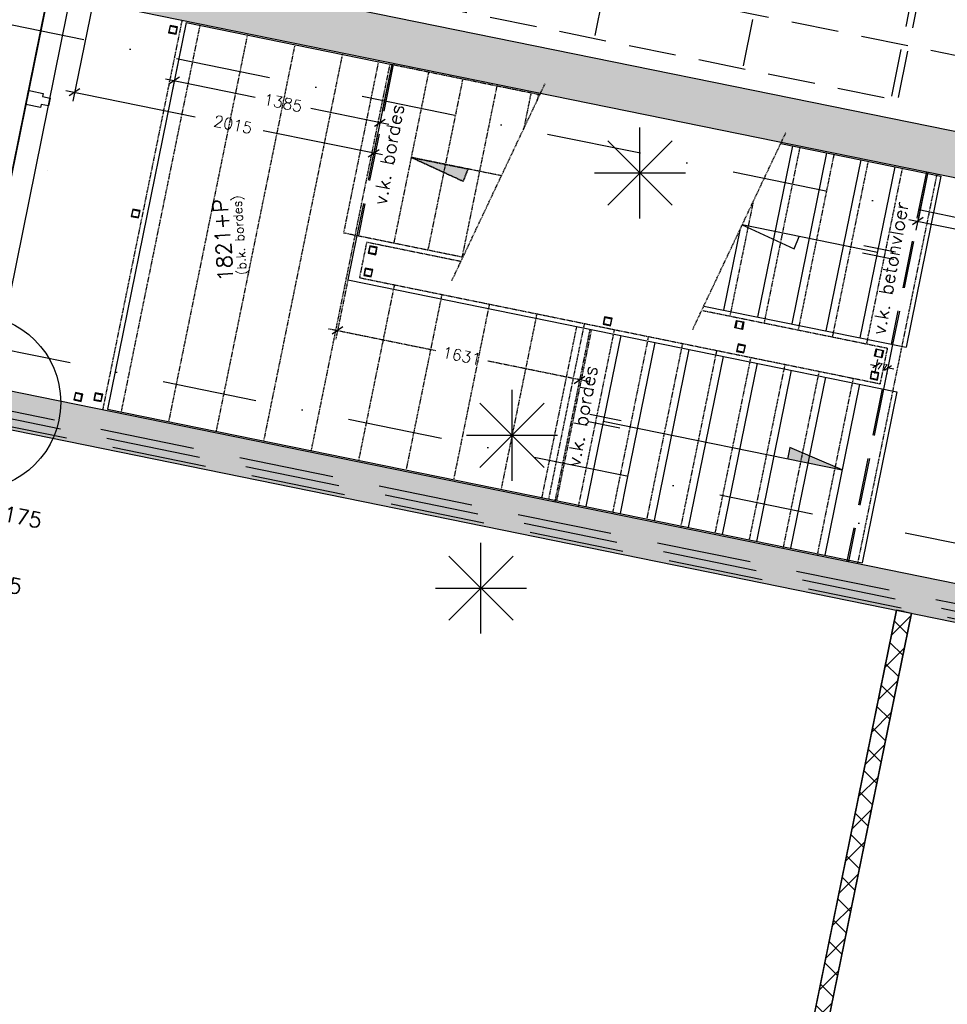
# Model space of a CAD drawing. Extents: x -84256 to 172857, y -58817 to 112048.
# Tile 23 of 90: x 13097 to 19221, y 20707 to 27207. Entities that reach past the tile are written whole.
import ezdxf

# ---------------------------------------------------------------- set-up
doc = ezdxf.new("R2010")
doc.units = 0
doc.header["$LTSCALE"] = 50
doc.header["$MEASUREMENT"] = 0
doc.header["$PDMODE"] = 3
doc.header["$PDSIZE"] = 0.001
for name, pattern in [('DASHDOT', [25, 12.5, -6.25, 0, -6.25]), ('DASHED', [0.75, 0.5, -0.25]), ('HIDDEN', [9.375, 6.25, -3.125]), ('HIDDEN2', [0.1875, 0.125, -0.0625])]:
    doc.linetypes.add(name, pattern=pattern)
doc.layers.get('0').update_dxf_attribs({"linetype": 'CONTINUOUS'})
doc.layers.get('DEFPOINTS').update_dxf_attribs({"linetype": 'CONTINUOUS'})
for name, color, linetype in [('00', 7, 'CONTINUOUS'), ('_BALIES', 8, 'CONTINUOUS'), ('_BRANDCOMPART', 6, 'DASHDOT'), ('_DETAILNUMMERS', 4, 'CONTINUOUS'), ('A--A21--_F12--', 7, 'CONTINUOUS'), ('A--A21--_F123-', 9, 'CONTINUOUS'), ('A--A22--_F12--', 7, 'CONTINUOUS'), ('A--A22--_F123-', 9, 'CONTINUOUS'), ('A--A28--_F-2--', 7, 'CONTINUOUS'), ('A--L21--', 3, 'CONTINUOUS'), ('A--L21--_F12--', 7, 'CONTINUOUS'), ('A--L22--', 7, 'CONTINUOUS'), ('A--L22--_F-2--', 7, 'CONTINUOUS'), ('A--L22--_F12--', 7, 'CONTINUOUS'), ('A--L24A1_TRAPPEN', 1, 'CONTINUOUS'), ('A--L24A3_TRAPPEN', 3, 'CONTINUOUS'), ('A--L24AC1_TRAPPEN', 1, 'HIDDEN2'), ('A--L28--', 7, 'CONTINUOUS'), ('A--L28--_F-2--', 7, 'CONTINUOUS'), ('A--L28_KONSTRUKTIES', 4, 'CONTINUOUS'), ('A--L31--', 2, 'CONTINUOUS'), ('A--L32--_F123-', 1, 'CONTINUOUS'), ('A--L90--', 7, 'CONTINUOUS'), ('A--M$1A-_F123-', 1, 'CONTINUOUS'), ('A--M1$A-_F123-', 1, 'CONTINUOUS'), ('A--T01A-50_TEKST', 4, 'CONTINUOUS'), ('TEKSTKOZIJNMERK', 2, 'CONTINUOUS'), ('X--LR---_CP', 7, 'CONTINUOUS')]:
    doc.layers.add(name, color=color, linetype=linetype)
doc.layers.add('bruto vloeroppervlak', color=3, linetype='CONTINUOUS', plot=False)
doc.styles.add('ALFA-0_25', font='ROMANS')
doc.styles.add('B-01', font='SIMPLEX.SHX', dxfattribs={"width": 0.8, "height": 4.5})
doc.styles.add('HIEMSTRA', font='romans.shx')
doc.dimstyles.new('1op20', dxfattribs={"dimscale": 20, "dimtxt": 2, "dimasz": 2, "dimexe": 2, "dimexo": 2, "dimgap": 0.09, "dimtad": 0, "dimtoh": 1, "dimdec": 0, "dimzin": 0, "dimtxsty": 'HIEMSTRA', "dimblk": 'OBLIQUE', "dimcen": 0.09, "dimdle": 2, "dimclrd": 1, "dimclre": 1, "dimclrt": 3, "dimadec": 0, "dimazin": 0, "dimtfac": 1, "dimtdec": 0, "dimtmove": 0, "dimatfit": 3, "dimldrblk": 'OBLIQUE', "dimfxl": 1, "dimtolj": 1, "dimtzin": 0, "dimarcsym": 0})
doc.dimstyles.new('BEILEN', dxfattribs={"dimscale": 40, "dimtxt": 2.5, "dimasz": 2, "dimexe": 0.3, "dimexo": 0.3, "dimgap": 2, "dimtad": 1, "dimdec": 0, "dimzin": 0, "dimdsep": 46, "dimtxsty": 'HIEMSTRA', "dimblk1": 'OBLIQUE', "dimblk2": 'OBLIQUE', "dimsah": 1, "dimcen": -0.09, "dimdle": 0.3, "dimse1": 1, "dimclrd": 2, "dimclre": 2, "dimclrt": 3, "dimadec": 0, "dimazin": 0, "dimtfac": 1, "dimtdec": 4, "dimtofl": 0, "dimtmove": 2, "dimatfit": 3, "dimldrblk": 'OBLIQUE', "dimfxl": 1, "dimtvp": 625, "dimtolj": 1, "dimtzin": 0, "dimarcsym": 0})
doc.dimstyles.new('STANDARD$0', dxfattribs={"dimscale": 50, "dimtxt": 2.5, "dimasz": 2, "dimexe": 2, "dimexo": 0, "dimgap": 2, "dimtad": 1, "dimdec": 0, "dimzin": 0, "dimdsep": 46, "dimtxsty": 'ALFA-0_25', "dimblk1": 'OBLIQUE', "dimblk2": 'OBLIQUE', "dimsah": 1, "dimcen": -3, "dimdle": 2, "dimclrd": 1, "dimclre": 1, "dimclrt": 2, "dimadec": 0, "dimazin": 0, "dimtfac": 0.666667, "dimtofl": 0, "dimtmove": 2, "dimatfit": 3, "dimldrblk": 'OBLIQUE', "dimfxl": 1, "dimtvp": 0.833333, "dimtolj": 1, "dimtzin": 0, "dimarcsym": 0})

# ---------------------------------------------------------------- blocks, each defined once
blk = doc.blocks.new('ARCH_KA2')
at = {"layer": '_BALIES', "color": 8, "linetype": 'HIDDEN'}
for p, q in [((-6, -29.4), (-165.7, -813.3)), ((38.1, -38.4), (-121.6, -822.3)), ((-6, -29.4), (4981.6, -1045.4)), ((1018, -238), (858.3, -1021.9)), ((1997.9, -437.6), (1838.2, -1221.5)), ((2977.7, -637.2), (2818.1, -1421.1)), ((-165.7, -813.3), (4981.6, -1045.4)), ((-165.7, -813.3), (4821.9, -1829.3)), ((3957.6, -836.8), (3797.9, -1620.7)), ((4937.5, -1036.4), (4777.8, -1820.3)), ((4981.6, -1045.4), (4821.9, -1829.3))]:
    blk.add_line(p, q, dxfattribs=at)
blk = doc.blocks.new('*U1105')
at = {"layer": 'A--A21--_F123-', "linetype": 'Continuous'}
blk.add_hatch(color=256, dxfattribs=at).paths.add_polyline_path([(0, 0), (25, 122.5), (7942.4, -1490.3), (7917.4, -1612.8), (7892.5, -1735.3), (-25, -122.5)])
at = {"layer": 'A--A21--_F12--', "color": 8}
for points in [[(0, 0), (25, 122.5), (7917.4, -1612.8), (7942.4, -1490.3)], [(7917.4, -1612.8), (7892.5, -1735.3), (0, 0), (-25, -122.5)]]:
    blk.add_solid(points, dxfattribs=at)
at = {"layer": 'A--L21--_F12--', "color": 3, "linetype": 'Continuous'}
for points in [[(0, 0), (25, 122.5), (7942.4, -1490.3), (7917.4, -1612.8)], [(0, 0), (-25, -122.5), (7892.5, -1735.3), (7917.4, -1612.8)]]:
    blk.add_lwpolyline(points, dxfattribs=at)
blk = doc.blocks.new('*U1088')
at = {"layer": 'A--A21--_F123-', "linetype": 'Continuous'}
blk.add_hatch(color=256, dxfattribs=at).paths.add_polyline_path([(0, 0), (25, 122.5), (7942.4, -1490.3), (7917.4, -1612.8), (7892.5, -1735.3), (-25, -122.5)])
at = {"layer": 'A--A21--_F12--', "color": 8}
for points in [[(0, 0), (25, 122.5), (7917.4, -1612.8), (7942.4, -1490.3)], [(7917.4, -1612.8), (7892.5, -1735.3), (0, 0), (-25, -122.5)]]:
    blk.add_solid(points, dxfattribs=at)
at = {"layer": 'A--L21--_F12--', "color": 3, "linetype": 'Continuous'}
for points in [[(0, 0), (25, 122.5), (7942.4, -1490.3), (7917.4, -1612.8)], [(0, 0), (-25, -122.5), (7892.5, -1735.3), (7917.4, -1612.8)]]:
    blk.add_lwpolyline(points, dxfattribs=at)
blk = doc.blocks.new('_OBLIQUE')
at = {"color": 0, "linetype": 'ByBlock'}
blk.add_line((-0.5, -0.5), (0.5, 0.5), dxfattribs=at)
blk = doc.blocks.new('*D156')
at = {"layer": 'A--M$1A-_F123-', "color": 2, "linetype": 'Continuous', "lineweight": -2, "transparency": 16777216}
for p, q in [((12696.9, 23359.4), (12618.5, 23375.4)), ((12770.4, 23344.4), (12848.8, 23328.5)), ((12768, 23332.7), (12768, 23332.7))]:
    blk.add_line(p, q, dxfattribs=at)
at = {"layer": 'DEFPOINTS', "color": 0, "linetype": 'Continuous', "transparency": 16777216}
for p in [(12696.9, 23359.4), (12770.4, 23344.4), (12770.4, 23344.4)]:
    blk.add_point(p, dxfattribs=at)
at = {"layer": 'A--M$1A-_F123-', "color": 2, "linetype": 'Continuous', "lineweight": -2, "transparency": 16777216, "xscale": 80, "yscale": 80, "zscale": 80}
for p, rotation in [((12696.9, 23359.4), 348.4862903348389), ((12770.4, 23344.4), 168.4862903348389)]:
    blk.add_blockref('_OBLIQUE', p, dxfattribs=dict(at, rotation=rotation))
at = {"layer": 'A--M$1A-_F123-', "color": 3, "linetype": 'Continuous', "transparency": 16777216, "insert": (13026.3, 23478), "char_height": 100, "attachment_point": 5, "rotation": 348.48629, "style": 'HIEMSTRA'}
blk.add_mtext('\\A1;75', dxfattribs=at)
blk = doc.blocks.new('*D187')
at = {"color": 2, "linetype": 'ByBlock', "transparency": 16777216}
for p, q in [((12683.3, 23793.7), (12694.5, 23848.6)), ((12875.3, 23799.6), (12692.1, 23836.9))]:
    blk.add_line(p, q, dxfattribs=at)
at = {"layer": 'DEFPOINTS', "color": 0, "linetype": 'ByBlock', "transparency": 16777216}
for p in [(12692.1, 23836.9), (12680.9, 23782), (12852.4, 23747)]:
    blk.add_point(p, dxfattribs=at)
at = {"color": 2, "linetype": 'ByBlock', "transparency": 16777216, "xscale": 80, "yscale": 80, "zscale": 80}
for p, rotation in [((12692.1, 23836.9), 168.4862903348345), ((12863.6, 23801.9), 348.4862903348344)]:
    blk.add_blockref('_OBLIQUE', p, dxfattribs=dict(at, rotation=rotation))
at = {"color": 3, "linetype": 'ByBlock', "transparency": 16777216, "insert": (13117, 23923.5), "char_height": 100, "attachment_point": 5, "rotation": 348.48629, "style": 'HIEMSTRA'}
blk.add_mtext('\\A1;175', dxfattribs=at)
blk = doc.blocks.new('Q020604-')
at = {"layer": 'A--A28--_F-2--', "color": 3}
for points in [[(-21, 21.1), (-25, -24.9), (-25, 25.1)], [(-21, 21.1), (-25, 25.1), (25, 25.1)], [(-21, 21.1), (-21, -20.9), (-25, -24.9)], [(25, 25.1), (21, 21.1), (-21, 21.1)], [(25, 25.1), (25, -24.9), (21, 21.1)], [(25, -24.9), (21, -20.9), (21, 21.1)], [(25, -24.9), (-25, -24.9), (-21, -20.9)], [(25, -24.9), (-21, -20.9), (21, -20.9)]]:
    blk.add_solid(points, dxfattribs=at)
at = {"layer": 'A--L28--_F-2--', "color": 3, "linetype": 'Continuous'}
blk.add_lwpolyline([(-25, -24.9), (-21, -20.9), (-21, 21.1), (21, 21.1), (21, -20.9), (-21, -20.9), (-25, -24.9), (25, -24.9), (25, 25.1), (-25, 25.1)], close=True, dxfattribs=at)
at = {"layer": 'X--LR---_CP', "color": 4, "linetype": 'Continuous'}
for p in [(-25, 0.1), (0, 0), (25, 0.1)]:
    blk.add_point(p, dxfattribs=at)
blk = doc.blocks.new('*U1027')
at = {"layer": 'A--A22--_F123-', "linetype": 'Continuous'}
blk.add_hatch(color=256, dxfattribs=at).paths.add_polyline_path([(0, 0), (-176.9, -117), (7833.6, -1748.8), (7716.5, -1571.9), (7599.5, -1394.9), (176.9, 117)])
at = {"layer": 'A--A22--_F12--', "color": 8}
for points in [[(7716.5, -1571.9), (7599.5, -1394.9), (0, 0), (176.9, 117)], [(0, 0), (-176.9, -117), (7716.5, -1571.9), (7833.6, -1748.8)]]:
    blk.add_solid(points, dxfattribs=at)
at = {"layer": 'A--L22--_F12--', "color": 3, "linetype": 'Continuous'}
for points in [[(176.9, 117), (176.9, 117), (7599.5, -1394.9), (7599.5, -1394.9)], [(-176.9, -117), (-176.9, -117), (7833.6, -1748.8), (7833.6, -1748.8)]]:
    blk.add_lwpolyline(points, dxfattribs=at)
blk = doc.blocks.new('Q021805-')
at = {"layer": 'A--A28--_F-2--'}
for points in [[(21, 21.1), (21, -20.9), (-21, -20.9), (-25, -24.9), (25, -24.9), (25, 25.1)], [(21, 21.1), (25, 25.1), (-25, 25.1), (-25, -24.9), (-21, -20.9), (-21, 21.1)]]:
    blk.add_hatch(color=3, dxfattribs=at).paths.add_polyline_path(points)
at = {"layer": 'A--L28--_F-2--', "color": 3, "linetype": 'Continuous'}
for points in [[(21, 21.1), (21, -20.9), (-21, -20.9), (-25, -24.9), (25, -24.9), (25, 25.1), (21, 21.1)], [(21, 21.1), (25, 25.1), (-25, 25.1), (-25, -24.9), (-21, -20.9), (-21, 21.1), (21, 21.1)]]:
    blk.add_lwpolyline(points, dxfattribs=at)
at = {"layer": 'X--LR---_CP', "color": 4, "linetype": 'Continuous'}
for p in [(-25, 0.1), (0, 0), (25, 0.1)]:
    blk.add_point(p, dxfattribs=at)
blk = doc.blocks.new('*D546')
at = {"layer": 'A--M1$A-_F123-', "color": 1, "lineweight": -2, "transparency": 16777216}
for p, q in [((13579.1, 27314.5), (13447.7, 26669.5)), ((15553.6, 26912.3), (15422.2, 26267.3)), ((13400.9, 26740.2), (14255.7, 26566.1)), ((15493, 26314.1), (14705.7, 26474.4))]:
    blk.add_line(p, q, dxfattribs=at)
at = {"layer": 'DEFPOINTS', "color": 0, "transparency": 16777216}
for p in [(13579.1, 27314.5), (15553.6, 26912.3), (13459.7, 26728.3)]:
    blk.add_point(p, dxfattribs=at)
at = {"layer": 'A--M1$A-_F123-', "color": 1, "lineweight": -2, "transparency": 16777216, "xscale": 60, "yscale": 60, "zscale": 60}
for p, rotation in [((13459.7, 26728.3), 168.486290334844), ((15434.2, 26326), 348.4862903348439)]:
    blk.add_blockref('_OBLIQUE', p, dxfattribs=dict(at, rotation=rotation))
at = {"layer": 'A--M1$A-_F123-', "color": 2, "transparency": 16777216, "insert": (14480.7, 26520.3), "char_height": 75, "attachment_point": 5, "rotation": 348.48629, "style": 'ALFA-0_25'}
blk.add_mtext('\\A1; 2015', dxfattribs=at)
blk = doc.blocks.new('*D547')
at = {"layer": 'A--M1$A-_F123-', "color": 1, "lineweight": -2, "transparency": 16777216}
for p, q in [((14196.1, 27188.8), (14105.9, 26745.8)), ((15553.6, 26912.3), (15463.4, 26469.3)), ((14059.1, 26816.6), (14652.4, 26695.7)), ((15534.2, 26516.1), (15018.5, 26621.2))]:
    blk.add_line(p, q, dxfattribs=at)
at = {"layer": 'DEFPOINTS', "color": 0, "transparency": 16777216}
for p in [(14196.1, 27188.8), (15553.6, 26912.3), (15475.4, 26528.1)]:
    blk.add_point(p, dxfattribs=at)
at = {"layer": 'A--M1$A-_F123-', "color": 1, "lineweight": -2, "transparency": 16777216, "xscale": 60, "yscale": 60, "zscale": 60}
for p, rotation in [((14117.9, 26804.6), 168.486290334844), ((15475.4, 26528.1), 348.4862903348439)]:
    blk.add_blockref('_OBLIQUE', p, dxfattribs=dict(at, rotation=rotation))
at = {"layer": 'A--M1$A-_F123-', "color": 2, "transparency": 16777216, "insert": (14835.4, 26658.5), "char_height": 75, "attachment_point": 5, "rotation": 348.48629, "style": 'ALFA-0_25'}
blk.add_mtext('\\A1;1385', dxfattribs=at)
blk = doc.blocks.new('*D548')
at = {"layer": 'A--M$1A-_F123-', "color": 1, "lineweight": -2, "transparency": 16777216}
for p, q in [((18743.5, 24872), (18762, 24963)), ((18714.9, 24931.8), (18758.2, 24922.9)), ((18868.5, 24900.5), (18825.2, 24909.3)), ((18822.7, 24876.3), (18821.3, 24869.3))]:
    blk.add_line(p, q, dxfattribs=at)
at = {"layer": 'DEFPOINTS', "color": 0, "transparency": 16777216}
for p in [(18829.3, 24908.5), (18830.7, 24915.5), (18735.5, 24832.8)]:
    blk.add_point(p, dxfattribs=at)
at = {"layer": 'A--M$1A-_F123-', "color": 1, "lineweight": -2, "transparency": 16777216, "xscale": 40, "yscale": 40, "zscale": 40}
for p, rotation in [((18754.1, 24923.8), 168.486290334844), ((18829.3, 24908.5), 348.4862903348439)]:
    blk.add_blockref('_OBLIQUE', p, dxfattribs=dict(at, rotation=rotation))
at = {"layer": 'A--M$1A-_F123-', "color": 3, "transparency": 16777216, "insert": (18791.7, 24916.1), "char_height": 40, "attachment_point": 5, "rotation": 348.48629, "style": 'HIEMSTRA'}
blk.add_mtext('\\A1;77', dxfattribs=at)
blk = doc.blocks.new('*D549')
at = {"layer": 'A--M1$A-_F123-', "color": 1, "lineweight": -2, "transparency": 16777216}
for p, q in [((19092.7, 26201.6), (19014.6, 25818.4)), ((18967.8, 25889.2), (19903.7, 25698.6)), ((21248.6, 25762.4), (21170.6, 25379.3)), ((21241.3, 25426.1), (20353.7, 25606.9))]:
    blk.add_line(p, q, dxfattribs=at)
at = {"layer": 'DEFPOINTS', "color": 0, "transparency": 16777216}
for p in [(19092.7, 26201.6), (21248.6, 25762.4), (21182.5, 25438.1)]:
    blk.add_point(p, dxfattribs=at)
at = {"layer": 'A--M1$A-_F123-', "color": 1, "lineweight": -2, "transparency": 16777216, "xscale": 60, "yscale": 60, "zscale": 60}
for p, rotation in [((19026.6, 25877.2), 168.486290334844), ((21182.5, 25438.1), 348.4862903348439)]:
    blk.add_blockref('_OBLIQUE', p, dxfattribs=dict(at, rotation=rotation))
at = {"layer": 'A--M1$A-_F123-', "color": 2, "transparency": 16777216, "insert": (20128.7, 25652.7), "char_height": 75, "attachment_point": 5, "rotation": 348.48629, "style": 'ALFA-0_25'}
blk.add_mtext('\\A1; 2200', dxfattribs=at)
blk = doc.blocks.new('*D550')
at = {"layer": 'A--L24AC1_TRAPPEN', "color": 1, "lineweight": -2}
for p, q in [((15263.7, 25489), (15183.8, 25096.7)), ((15137, 25167.4), (15843.7, 25023.5)), ((16861.7, 25163.5), (16781.8, 24771.1)), ((16852.6, 24818), (16188.8, 24953.2))]:
    blk.add_line(p, q, dxfattribs=at)
at = {"layer": 'DEFPOINTS', "color": 0, "transparency": 16777216}
for p in [(15263.7, 25489), (16861.7, 25163.5), (16793.8, 24829.9)]:
    blk.add_point(p, dxfattribs=at)
at = {"layer": 'A--L24AC1_TRAPPEN', "color": 1, "lineweight": -2, "xscale": 60, "yscale": 60, "zscale": 60}
for p, rotation in [((15195.8, 25155.4), 168.486290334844), ((16793.8, 24829.9), 348.4862903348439)]:
    blk.add_blockref('_OBLIQUE', p, dxfattribs=dict(at, rotation=rotation))
at = {"layer": 'A--L24AC1_TRAPPEN', "color": 2, "insert": (16016.2, 24988.3), "char_height": 75, "attachment_point": 5, "rotation": 348.48629, "style": 'ALFA-0_25'}
blk.add_mtext('\\A1;1631', dxfattribs=at)
blk = doc.blocks.new('fijn_schuurwerk')
at = {"layer": '00', "color": 4}
for p, q in [((-0.000025, 300), (-0.000025, -300)), ((-212.132075, 212.132), (212.132025, -212.132)), ((-212.131875, -212.132), (212.132025, 212.13215)), ((-299.999975, 0), (299.999975, 0))]:
    blk.add_line(p, q, dxfattribs=at)
blk = doc.blocks.new('*U878')
at = {"layer": 'A--A22--_F123-', "linetype": 'Continuous'}
h = blk.add_hatch(dxfattribs=at)
h.set_pattern_fill('ALFAKRS', color=256, scale=120, style=0)
h.set_pattern_definition([(45, (-18935.47, -23299.59), (-84.8528, 84.8528), []), (135, (-18935.47, -23299.59), (-84.8528, -84.8528), [])])
h.paths.add_polyline_path([(0, 0), (49, -10), (-748.4, -3924.7), (-797.4, -3914.7), (-846.4, -3904.7), (-49, 10)])
at = {"layer": 'A--L22--_F-2--', "color": 2, "linetype": 'Continuous'}
for points in [[(0, 0), (-49, 10), (-846.4, -3904.7), (-797.4, -3914.7)], [(0, 0), (49, -10), (-748.4, -3924.7), (-797.4, -3914.7)]]:
    blk.add_lwpolyline(points, dxfattribs=at)

msp = doc.modelspace()

# ---------------------------------------------------------------- hatches: boundary and pattern name
at = {"layer": 'A--L24A1_TRAPPEN'}
h = msp.add_hatch(color=256, dxfattribs=at)
h.paths.add_polyline_path([(18253.3, 24292), (18264.7, 24347.8), (18182.1, 24382.9), (18167.7, 24309.4)])
h.paths.add_polyline_path([(18301.8, 24282.1), (18311.2, 24328), (18264.7, 24347.8), (18253.3, 24292)])
h.paths.add_polyline_path([(18478.7, 24246.1), (18480.7, 24255.9), (18311.2, 24328), (18301.8, 24282.1)])
h.paths.add_polyline_path([(18527.2, 24236.2), (18527.2, 24236.2), (18480.7, 24255.9), (18478.7, 24246.1)])
at = {"layer": 'A--L24AC1_TRAPPEN'}
msp.add_hatch(color=256, dxfattribs=at).paths.add_polyline_path([(16057.4, 26221.6), (16024.8, 26140.3), (15681.9, 26298.1)])

# ---------------------------------------------------------------- linework, layer by layer
at = {"layer": '_BRANDCOMPART', "linetype": 'HIDDEN'}
msp.add_lwpolyline([(12223.5, 28409.1), (20851.3, 26651.6)], dxfattribs=at)
at = {"layer": '_BRANDCOMPART'}
msp.add_lwpolyline([(11593.8, 25317.6), (20449.8, 23513.6), (20870.1, 25576.8), (12014, 27380.8)], dxfattribs=at)
at = {"layer": '_DETAILNUMMERS', "color": 6, "linetype": 'DASHED', "ltscale": 25}
for points in [[(4701.8, 22779.7), (5365, 26187.1), (22399.3, 22717.2), (25562.3, 38172), (33002, 38171.7), (33002, 39806.3), (38123.1, 39806.3), (38123.1, 56531.9), (39427, 56531.9)], [(4750.9, 22770.1), (5404.4, 26128), (22438.3, 22658.2), (25603.1, 38122), (33052, 38121.7), (33052, 39756.3), (38173.1, 39756.3), (38173.1, 39756.3), (38173.1, 56481.9), (39427, 56481.9)], [(4799.9, 22760.6), (5443.9, 26069), (22477.4, 22599.2), (25644, 38071.9), (33102, 38071.7), (33102, 39706.3), (38223.1, 39706.3), (38223.1, 56431.9), (39427, 56431.9)]]:
    msp.add_lwpolyline(points, dxfattribs=at)
at = {"layer": '_DETAILNUMMERS'}
msp.add_circle((12787.7, 24680.9), 580.4, dxfattribs=at)
at = {"layer": 'A--L22--_F-2--', "color": 2, "linetype": 'Continuous'}
for p, q in [((18089, 19394.8), (18886.5, 23309.6)), ((18187, 19374.9), (18984.5, 23289.6))]:
    msp.add_line(p, q, dxfattribs=at).dxf.unprotected_set("ltscale", 0)
at = {"layer": 'A--L24A1_TRAPPEN'}
for points in [[(18759.8, 25671.1), (17867.4, 25852.9), (18210.2, 25695.2), (18242.9, 25776.4)], [(18878.4, 25672.5), (18671.1, 25714.7)], [(18868.4, 25623.5), (18661.1, 25665.7)], [(17068.8, 24558.8), (16861.4, 24601)], [(17058.8, 24509.8), (16851.5, 24552)], [(16950.2, 24557.4), (18527.2, 24236.2), (18527.2, 24236.2), (18182.1, 24382.9), (18167.1, 24306.7)]]:
    msp.add_lwpolyline(points, dxfattribs=at)
at = {"layer": 'A--L24A3_TRAPPEN'}
for p, q in [((14196.1, 27188.8), (13676.2, 24636.3)), ((14196.1, 27188.8), (15553.6, 26912.3)), ((18198.7, 26373.5), (17968.7, 25244.2)), ((18121.2, 26389.3), (19178.9, 26173.8)), ((18424.1, 26327.6), (18194.1, 25198.3)), ((18649.5, 26281.7), (18419.4, 25152.4)), ((18874.9, 26235.8), (18644.8, 25106.5)), ((19178.9, 26173.8), (18948.8, 25044.5)), ((17850.8, 25818), (17743.3, 25290.1)), ((15323.6, 25783), (15263.7, 25489)), ((15263.7, 25489), (18889, 24750.6)), ((17613.5, 25316.5), (18948.8, 25044.5)), ((17065.2, 25122.1), (16835.2, 23992.8)), ((17290.6, 25076.2), (17103.8, 24159.5)), ((17515.9, 25030.3), (17285.9, 23900.9)), ((18860.6, 25062.5), (18800.8, 24768.5)), ((17740.7, 24984.5), (17510.7, 23855.2)), ((17966.1, 24938.6), (17736, 23809.3)), ((18191.5, 24892.7), (17961.4, 23763.3)), ((18416.8, 24846.7), (18186.8, 23717.4)), ((18642.2, 24800.8), (18412.2, 23671.5)), ((18889, 24750.6), (18658.9, 23621.3)), ((13676.2, 24636.3), (18658.9, 23621.3)), ((17103.8, 24159.5), (17060.5, 23946.9))]:
    msp.add_line(p, q, dxfattribs=at)
at = {"layer": 'A--L24A3_TRAPPEN', "linetype": 'HIDDEN'}
for p, q in [((15553.6, 26912.3), (15323.6, 25783)), ((15563.4, 26910.3), (15333.4, 25781)), ((19082.9, 26203.6), (18850.9, 25064.5)), ((19092.7, 26201.6), (18860.6, 25062.5)), ((18791, 24770.5), (18558.9, 23631.4)), ((18800.8, 24768.5), (18568.7, 23629.4))]:
    msp.add_line(p, q, dxfattribs=at)
at = {"layer": 'A--L24AC1_TRAPPEN'}
for p, q in [((14168.7, 27204.6), (13644.8, 24632.4)), ((14286.6, 27170.4), (13766.6, 24617.8)), ((14600.1, 27106.5), (14080.2, 24554)), ((14913.7, 27042.7), (14393.7, 24490.1)), ((15227.3, 26978.8), (14707.3, 24426.2)), ((15540.8, 26914.9), (15020.9, 24362.3)), ((15465.5, 26930.3), (15235.4, 25801)), ((15553.6, 26912.3), (16531.7, 26713.1)), ((15797, 26862.7), (15566.9, 25733.4)), ((16022.3, 26816.8), (15792.3, 25687.5)), ((15950.8, 25485.6), (16565.7, 26784.8)), ((16247.7, 26770.9), (16017.7, 25641.6)), ((16473.1, 26725), (16424.5, 26486.5)), ((16521.6, 26715.1), (16513.2, 26674)), ((17540.3, 25161.8), (18155.2, 26461.1)), ((18247.3, 26363.6), (18011.3, 25204.9)), ((18472.7, 26317.7), (18236.7, 25159)), ((18698.1, 26271.8), (18462.1, 25113.1)), ((18923.5, 26225.9), (18687.4, 25067.2)), ((19152.6, 26189.4), (18628.6, 23617.2)), ((17939.7, 26005.8), (17785.9, 25250.8)), ((15235.4, 25801), (16024, 25640.3)), ((15388, 25739.3), (15340.1, 25504.1)), ((15388, 25739.3), (16010.8, 25612.4)), ((15340.1, 25504.1), (18777.4, 24803.9)), ((15570.5, 25457.2), (15334.4, 24298.5)), ((15884, 25393.3), (15648, 24234.6)), ((16197.6, 25329.4), (15961.5, 24170.7)), ((17607.5, 25287.1), (18825.3, 25039.1)), ((16511.1, 25265.6), (16275.1, 24106.8)), ((16773.5, 25181.5), (16543.5, 24052.2)), ((16824.7, 25201.7), (16588.7, 24043)), ((16861.7, 25163.5), (16629.7, 24024.4)), ((16871.5, 25161.5), (16639.5, 24022.4)), ((17022.7, 25161.4), (16784.6, 23992.8)), ((17248, 25115.4), (17010, 23946.9)), ((17472.8, 25069.7), (17426.1, 24840.5)), ((18825.3, 25039.1), (18777.4, 24803.9)), ((17698.2, 25023.7), (17460.2, 23855.2)), ((17923.6, 24977.8), (17685.5, 23809.3)), ((18148.9, 24931.9), (17910.9, 23763.4)), ((17426.1, 24840.5), (17234.8, 23901.2)), ((18374.3, 24886), (18136.3, 23717.5)), ((18599.7, 24840.1), (18361.7, 23671.6))]:
    msp.add_line(p, q, dxfattribs=at)
msp.add_lwpolyline([(16057.4, 26221.6), (16024.8, 26140.3), (15681.9, 26298.1)], close=True, dxfattribs=at)
msp.add_lwpolyline([(16277.9, 26176.7), (15682, 26298.1), (16024.8, 26140.3), (16057.4, 26221.6)], dxfattribs=at)
at = {"layer": 'A--L28_KONSTRUKTIES'}
for points in [[(13455, 24696.6), (13504, 24686.6), (13514, 24735.6), (13465, 24745.6)], [(13456, 24701.5), (13500.1, 24692.5), (13508.1, 24731.7), (13464, 24740.7)]]:
    msp.add_lwpolyline(points, dxfattribs=at)
at = {"layer": 'A--L31--', "color": 2, "linetype": 'Continuous'}
msp.add_lwpolyline([(13298.7, 26690), (13288.1, 26637.8), (13238.2, 26648), (13234, 26627.4), (13137, 26647.2), (13151.5, 26718.7), (13155.9, 26740.3), (13170.6, 26737.3), (13252.9, 26720.6), (13248.7, 26700.1)], close=True, dxfattribs=at)
at = {"layer": 'A--L32--_F123-', "color": 1}
for p, q in [((12782.4, 24905), (13266.9, 27291.3)), ((12929.4, 24875.1), (13413.9, 27261.4))]:
    msp.add_line(p, q, dxfattribs=at)
at = {"layer": 'bruto vloeroppervlak'}
msp.add_lwpolyline([(24982.9, 61654.4), (24008.5, 56872.5), (23745.2, 56926.2), (23674.4, 56578.4), (22063.6, 56907.1), (22118.3, 57176), (21869.4, 57226.8), (19768.5, 46925.7), (19696.2, 46948.6), (17197.5, 47457.6), (13103.9, 27361.3), (13275.3, 27326.4), (12780.9, 24899.2), (12609.4, 24934.2), (12060.7, 22240.5), (12232.2, 22205.5), (7541.3, -822.8)], dxfattribs=at)
at = {"layer": 'X--LR---_CP', "color": 1, "linetype": 'Continuous'}
msp.add_point((13278, 26212.2), dxfattribs=at)
msp.add_point((13278, 26212.2), dxfattribs=at)
msp.add_point((13278, 26212.2), dxfattribs=at)

# ---------------------------------------------------------------- block references
at = {"layer": '00'}
msp.add_blockref('ARCH_KA2', (14071.6, 28505.2), dxfattribs=at)
at = {"layer": 'A--L21--'}
for name in ['*U1105', '*U1088']:
    msp.add_blockref(name, (12860.7, 24664.6), dxfattribs=at)
at = {"layer": 'A--L22--', "linetype": 'Continuous'}
for name, p in [('*U1027', (13586.5, 27476.3)), ('*U878', (18935.5, 23299.6))]:
    msp.add_blockref(name, p, dxfattribs=at)
at = {"layer": 'A--L28--'}
for name, p, rotation in [('Q021805-', (14109.7, 27140.1), 348.4862903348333), ('Q021805-', (13862.7, 25927.5), 348.4862903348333), ('Q021805-', (15428.3, 25685.1), 348.4862903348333), ('Q021805-', (15398.4, 25538.1), 348.4862903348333), ('Q021805-', (16978.5, 25216.2), 348.4862903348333), ('Q021805-', (17859.5, 25036.8), 348.4862903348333), ('Q021805-', (18740.5, 24857.3), 348.4862903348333), ('Q020604-', (13484.5, 24716.1), 348.4862903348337), ('Q021805-', (13615.7, 24714.9), 348.4862903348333)]:
    msp.add_blockref(name, p, dxfattribs=dict(at, rotation=rotation))
at = {"layer": 'A--L28--', "xscale": -1, "rotation": 168.4862903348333}
for p in [(17849.2, 25192.1), (18770.5, 25004.4)]:
    msp.add_blockref('Q021805-', p, dxfattribs=at)
at = {"layer": 'A--L90--', "rotation": 90}
for p in [(17191.9, 26195.4), (16347.8, 24463.7), (16142.2, 23454.3)]:
    msp.add_blockref('fijn_schuurwerk', p, dxfattribs=at)

# ---------------------------------------------------------------- texts
at = {"layer": 'A--T01A-50_TEKST', "style": 'HIEMSTRA'}
for s, height, p in [('1821+P', 100, (14507.5, 25483.9)), ('(b.k. bordes)', 60, (14595.9, 25523.9))]:
    msp.add_text(s, height=height, rotation=94.00382, dxfattribs=at).set_placement(p)
at = {"layer": 'TEKSTKOZIJNMERK', "style": 'B-01'}
for s, p in [('v.k. bordes', (15517.3, 25979.5, 0)), ('v.k. betonvloer', (18810.2, 25122, 0)), ('v.k. bordes', (16794.8, 24253.1, 0))]:
    msp.add_text(s, height=90, rotation=79.82861, dxfattribs=at).set_placement(p)

# ---------------------------------------------------------------- dimensions: what is measured, and where the dimension line sits
at = {"layer": 'A--L24AC1_TRAPPEN'}
dim = msp.add_linear_dim(base=(16793.8, 24829.9), p1=(15263.7, 25489), p2=(16861.7, 25163.5), angle=348.48629, dimstyle='STANDARD$0', override={"dimscale": 30}, dxfattribs=at)
dim.commit()
dim.dimension.update_dxf_attribs({"geometry": '*D550', "text_midpoint": (16016.2, 24988.3), "dimtype": 160})
at = {"layer": 'A--M$1A-_F123-'}
dim = msp.add_linear_dim(base=(18829.3, 24908.5), p1=(18735.5, 24832.8), p2=(18830.7, 24915.5), angle=348.48629, dimstyle='1op20', override={"dimtmove": 1}, dxfattribs=at)
dim.commit()
dim.dimension.update_dxf_attribs({"geometry": '*D548', "text_midpoint": (18791.7, 24916.1)})
at = {"layer": 'A--M$1A-_F123-', "linetype": 'Continuous'}
for base, p1, p2, angle, picture, middle in [((12692.1, 23836.9), (12852.4, 23747), (12680.9, 23782), 168.48629, '*D187', (13117, 23923.5)), ((12770.4, 23344.4), (12696.9, 23359.4), (12770.4, 23344.4), 348.48629, '*D156', (13026.3, 23478))]:
    dim = msp.add_linear_dim(base=base, p1=p1, p2=p2, angle=angle, dimstyle='BEILEN', dxfattribs=at)
    dim.commit()
    dim.dimension.update_dxf_attribs({"geometry": picture, "text_midpoint": middle, "dimtype": 161})
at = {"layer": 'A--M1$A-_F123-'}
for base, p1, p2, picture, middle in [((13459.7, 26728.3), (15553.6, 26912.3), (13579.1, 27314.5), '*D546', (14480.7, 26520.3)), ((21182.5, 25438.1), (19092.7, 26201.6), (21248.6, 25762.4), '*D549', (20128.7, 25652.7))]:
    dim = msp.add_linear_dim(base=base, p1=p1, p2=p2, angle=348.48629, text=' <>', dimstyle='STANDARD$0', override={"dimscale": 30}, dxfattribs=at)
    dim.commit()
    dim.dimension.update_dxf_attribs({"geometry": picture, "text_midpoint": middle, "dimtype": 160})
dim = msp.add_linear_dim(base=(15475.4, 26528.1), p1=(14196.1, 27188.8), p2=(15553.6, 26912.3), angle=348.48629, dimstyle='STANDARD$0', override={"dimscale": 30}, dxfattribs=at)
dim.commit()
dim.dimension.update_dxf_attribs({"geometry": '*D547', "text_midpoint": (14835.4, 26658.5), "dimtype": 160})

doc.saveas('drawing.dxf')
